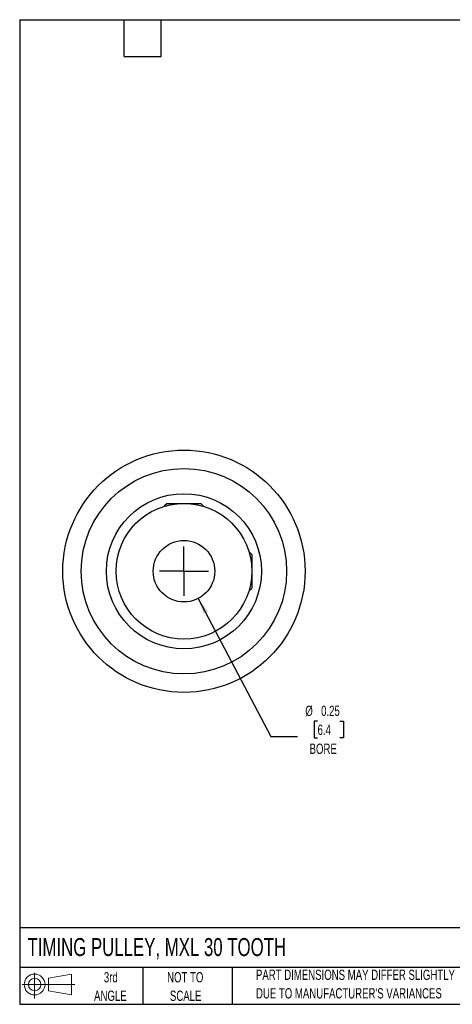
# Model space of a CAD drawing. Header units: inches. Extents: x 0.12 to 5.38, y 0.12 to 4.12.
# Tile 1 of 4: x 0.12 to 1.88, y 0.12 to 4.12. Entities that reach past the tile are written whole.
import ezdxf

# ---------------------------------------------------------------- set-up
doc = ezdxf.new("R2010")
doc.units = ezdxf.units.IN
doc.header["$LTSCALE"] = 0.5
doc.header["$MEASUREMENT"] = 0
doc.linetypes.add('CENTERX2', pattern=[0.8, 0.5, -0.1, 0.1, -0.1])
doc.layers.add('CENTER', color=40, linetype='CENTERX2')
doc.layers.add('SLD-DEFPOINTS', color=7, linetype='Continuous')
doc.layers.add('DIMENSIONS', color=140, linetype='Continuous', lineweight=25)
doc.layers.add('TEXT', color=140, linetype='Continuous', lineweight=25)
doc.styles.add('SLDTEXTSTYLE0', font='TXT', dxfattribs={"width": 0.7})
doc.dimstyles.new('SLDDIMSTYLE0', dxfattribs={"dimtxt": 0.04248, "dimasz": 0.065, "dimexe": 0, "dimexo": 0.0625, "dimgap": 0.01062, "dimtad": 0, "dimtih": 1, "dimtoh": 1, "dimrnd": 1e-09, "dimdsep": 46, "dimtxsty": 'SLDTEXTSTYLE0', "dimsah": 1, "dimcen": 0, "dimadec": 0, "dimazin": 2, "dimtfac": 1, "dimtofl": 0, "dimtmove": 0, "dimatfit": 3, "dimfxl": 0, "dimfrac": 2, "dimtolj": 1, "dimtzin": 12, "dimarcsym": 0})

# ---------------------------------------------------------------- blocks, each defined once
blk = doc.blocks.new('Block11')
at = {"color": 7, "linetype": 'Continuous', "lineweight": 18}
for p, q in [((0.051, 0.1045), (0.051, 0)), ((0.1079, 0.082), (0.2003, 0.0991)), ((0.1079, 0.0314), (0.1079, 0.082)), ((0.2003, 0.0991), (0.2003, 0.0144)), ((0, 0.0567), (0.2141, 0.0567)), ((0.1079, 0.0314), (0.2003, 0.0144))]:
    blk.add_line(p, q, dxfattribs=at)
for radius in [0.0423, 0.0253]:
    blk.add_circle((0.051, 0.0567), radius, dxfattribs=at)
blk = doc.blocks.new('Block12')
at = {"layer": 'SLD-DEFPOINTS'}
blk.add_blockref('Block11', (0, 0), dxfattribs=at)
blk = doc.blocks.new('_D')
at = {"layer": 'DIMENSIONS'}
for p, q in [((0.8505, 1.7737), (1.1449, 1.2132)), ((1.3353, 1.2749), (1.321, 1.2749)), ((1.321, 1.2749), (1.321, 1.2074)), ((1.4262, 1.2749), (1.4404, 1.2749)), ((1.4404, 1.2749), (1.4404, 1.2074)), ((1.1449, 1.2132), (1.2543, 1.2132)), ((1.321, 1.2074), (1.3353, 1.2074)), ((1.4404, 1.2074), (1.4262, 1.2074))]:
    blk.add_line(p, q, dxfattribs=at)
blk.add_solid([(0.8505, 1.7737), (0.8719, 1.7115), (0.8896, 1.7208)], dxfattribs=at)
at = {"layer": 'DIMENSIONS', "char_height": 0.04167, "attachment_point": 1, "style": 'SLDTEXTSTYLE0'}
for s, insert in [('%%c', (1.2855, 1.3381)), ('0.25', (1.3497, 1.3381)), ('6.4', (1.3353, 1.2611)), ('BORE', (1.3029, 1.184))]:
    blk.add_mtext(s, dxfattribs=dict(at, insert=insert))
blk = doc.blocks.new('SW_CENTERMARKSYMBOL_0')
at = {"layer": 'CENTER', "color": 0}
for q in [(0, 0.1), (-0.1, 0), (0, -0.1), (0.1, 0)]:
    blk.add_line((0, 0), q, dxfattribs=at)

msp = doc.modelspace()

# ---------------------------------------------------------------- linework, layer by layer
for p, q in [((0.7242, 2.16), (0.7137, 2.1495)), ((0.7137, 2.1495), (0.7137, 2.1485)), ((0.7137, 2.1495), (0.7171, 2.1495)), ((0.7242, 2.16), (0.7924, 2.16)), ((0.7924, 2.16), (0.8606, 2.16)), ((0.8711, 2.1495), (0.8606, 2.16)), ((0.8677, 2.1495), (0.8711, 2.1495)), ((0.8711, 2.1485), (0.8711, 2.1495)), ((1.0575, 1.9631), (1.0565, 1.9631)), ((1.068, 1.9526), (1.0575, 1.9631)), ((1.0575, 1.9631), (1.0575, 1.9597)), ((1.068, 1.9526), (1.068, 1.8844)), ((1.068, 1.8844), (1.068, 1.8161)), ((1.0565, 1.8056), (1.0575, 1.8056)), ((1.0575, 1.8056), (1.068, 1.8161)), ((1.0575, 1.809), (1.0575, 1.8056))]:
    msp.add_line(p, q)
for radius in [0.4921, 0.4173, 0.315, 0.2756, 0.125]:
    msp.add_circle((0.7924, 1.8844), radius)
at = {"layer": 'TEXT'}
for p, q in [((0.125, 4.125), (5.375, 4.125)), ((0.125, 4.125), (0.125, 0.125)), ((0.55, 3.975), (0.55, 4.125)), ((0.7, 3.975), (0.7, 4.125)), ((0.55, 3.975), (0.7, 3.975)), ((5.375, 0.4356), (0.125, 0.4356)), ((5.375, 0.275), (0.125, 0.275)), ((0.625, 0.275), (0.625, 0.125)), ((0.9884, 0.275), (0.9884, 0.125)), ((0.125, 0.125), (5.375, 0.125))]:
    msp.add_line(p, q, dxfattribs=at)

# ---------------------------------------------------------------- block references
at = {"layer": 'CENTER'}
msp.add_blockref('SW_CENTERMARKSYMBOL_0', (0.7924, 1.8844), dxfattribs=at)
at = {"layer": 'SLD-DEFPOINTS'}
msp.add_blockref('Block12', (0.1346, 0.1487), dxfattribs=at)

# ---------------------------------------------------------------- texts
at = {"layer": 'TEXT', "style": 'SLDTEXTSTYLE0'}
for s, insert, char_height, attachment_point in [('TIMING PULLEY, MXL 30 TOOTH', (0.1568, 0.3941), 0.072917, 1), ('3rd', (0.4953, 0.2558), 0.04167, 2), ('NOT TO', (0.7976, 0.2558), 0.04167, 2), ('PART DIMENSIONS MAY DIFFER SLIGHTLY', (1.085, 0.2658), 0.041667, 1), ('ANGLE', (0.4934, 0.1806), 0.04167, 2), ('SCALE', (0.7994, 0.1806), 0.04167, 2), ("DUE TO MANUFACTURER'S VARIANCES", (1.085, 0.1905), 0.041667, 1)]:
    msp.add_mtext(s, dxfattribs=dict(at, insert=insert, char_height=char_height, attachment_point=attachment_point))

# ---------------------------------------------------------------- dimensions: what is measured, and where the dimension line sits
at = {"layer": 'DIMENSIONS'}
dim = msp.add_diameter_dim_2p(p1=(0.7343, 1.995), p2=(0.8505, 1.7737), text='<>\\PBORE', dimstyle='SLDDIMSTYLE0', dxfattribs=at)
dim.commit()
dim.dimension.update_dxf_attribs({"geometry": '_D', "text_midpoint": (1.3807, 1.2351), "dimtype": 163})

doc.saveas('drawing.dxf')
